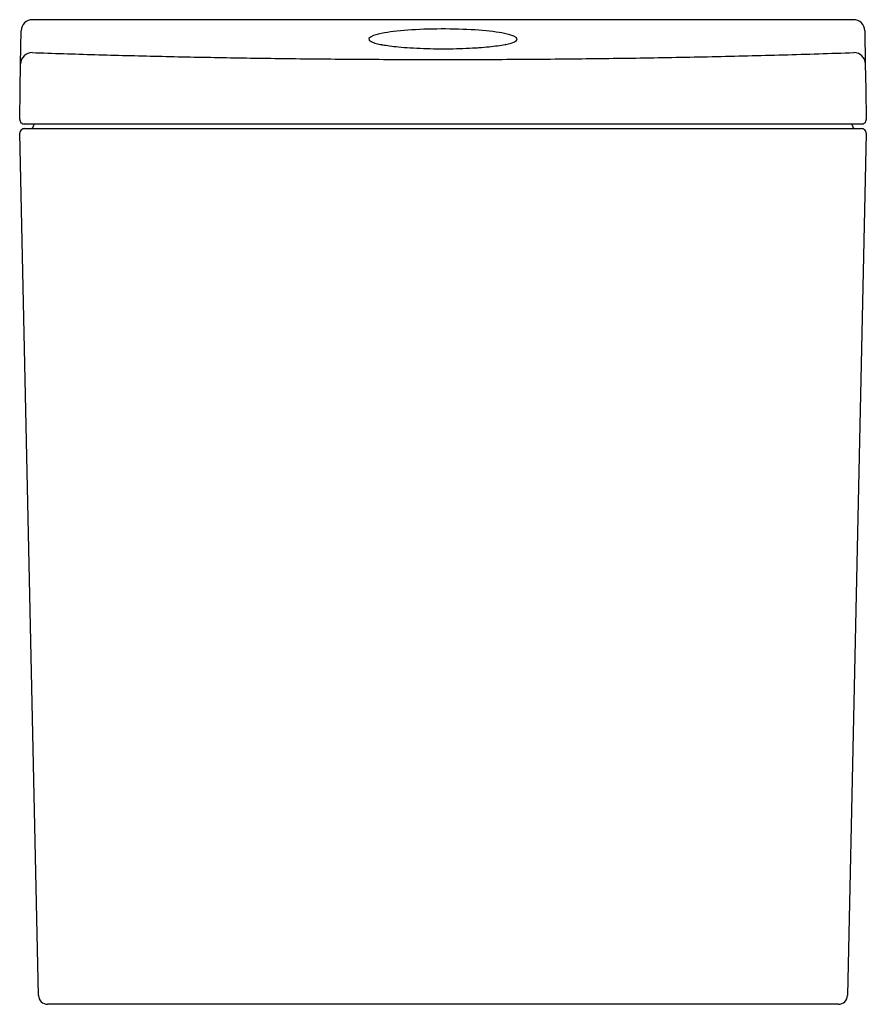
# Model space of a CAD drawing. Header units: millimetres. Extents: x 3601 to 3973, y 1805 to 2238.
import ezdxf

# ---------------------------------------------------------------- set-up
doc = ezdxf.new("R2010")
doc.units = ezdxf.units.MM
doc.layers.add('SANINDUSA', color=3, linetype='Continuous')

msp = doc.modelspace()

# ---------------------------------------------------------------- linework, layer by layer
at = {"layer": 'SANINDUSA'}
for p, q in [((3967.27, 2238.25), (3606.3, 2238.25)), ((3601.05, 2218.92), (3601.3, 2233.34)), ((3972.27, 2233.34), (3972.52, 2218.92)), ((3814.49, 2227.33), (3814.1, 2227.26)), ((3608.9, 1809.29), (3600.68, 2188.33))]:
    msp.add_line(p, q, dxfattribs=at)
at = {"layer": 'SANINDUSA', "flags": 128}
for points in [[(3600.62, 2194.41), (3600.85, 2207.55), (3601.05, 2218.92)], [(3972.52, 2218.92), (3972.72, 2207.55), (3972.95, 2194.41)], [(3972.9, 2188.33), (3968.79, 1998.99), (3964.67, 1809.29)]]:
    msp.add_lwpolyline(points, dxfattribs=at)
at = {"layer": 'SANINDUSA'}
for centre, radius, start, end in [((3606.3, 2233.25), 5, 90, 179), ((3967.27, 2233.25), 5, 1, 90), ((3606.03, 2218.81), 4.98, 89.7184, 178.7377), ((3967.55, 2218.81), 4.98, 1.2623, 90.2816), ((3602.62, 2194.37), 2, 179, 270), ((3605.59, 2191.37), 1, 270, 0), ((3607.59, 2191.37), 1, 90, 180), ((3965.99, 2191.37), 1, 0, 90), ((3967.99, 2191.37), 1, 180, 270), ((3970.95, 2194.37), 2, 270, 1), ((3602.67, 2188.37), 2, 90, 181.2434), ((3970.9, 2188.37), 2, 358.7566, 90), ((3612.9, 1809.37), 4, 181.2434, 270), ((3960.67, 1809.37), 4, 270, 358.7566)]:
    msp.add_arc(centre, radius, start, end, dxfattribs=at)
for start_param, end_param in [(0.596658, 2.476629), (2.476629, 3.698289), (5.726489, 6.879843)]:
    msp.add_ellipse((3786.79, 2229.7), major_axis=(32.63, 0), ratio=0.137227, start_param=start_param, end_param=end_param, dxfattribs=at)
for points, knots in [([(3760.35, 2227.08), (3760.22, 2227.1), (3759.74, 2227.18), (3759.36, 2227.27), (3759.08, 2227.33)], [0, 0, 0, 0, 0.27341, 1, 1, 1, 1]), ([(3772.39, 2225.75), (3770.61, 2225.87), (3767.34, 2226.11), (3763.29, 2226.57), (3761.3, 2226.92), (3760.35, 2227.08)], [0, 0, 0, 0, 0.383778, 0.706368, 1, 1, 1, 1]), ([(3801.18, 2225.75), (3799.32, 2225.65), (3795.68, 2225.45), (3789.85, 2225.31), (3784, 2225.31), (3778.04, 2225.44), (3774.29, 2225.64), (3772.39, 2225.75)], [0, 0, 0, 0, 0.202967, 0.395081, 0.592774, 0.793227, 1, 1, 1, 1]), ([(3814.1, 2227.26), (3813.06, 2227.06), (3811.04, 2226.67), (3807.06, 2226.2), (3803.71, 2225.91), (3801.66, 2225.78), (3801.18, 2225.75)], [0, 0, 0, 0, 0.311945, 0.605697, 0.907812, 1, 1, 1, 1]), ([(3606.05, 2223.78), (3615.25, 2223.48), (3633.65, 2222.89), (3661.59, 2222.17), (3689.76, 2221.59), (3718.92, 2221.15), (3749.01, 2220.86), (3779.97, 2220.73), (3810.94, 2220.78), (3842.16, 2221.01), (3873.58, 2221.41), (3905.15, 2222.01), (3936.52, 2222.78), (3957.19, 2223.45), (3967.52, 2223.78)], [0, 0, 0, 0, 0.077705, 0.155409, 0.233568, 0.311728, 0.396491, 0.481328, 0.566165, 0.650928, 0.738156, 0.825464, 0.912772, 1, 1, 1, 1]), ([(3604.91, 2192.37), (3604.61, 2192.37), (3603.99, 2192.37), (3603.24, 2192.37), (3602.72, 2192.37), (3602.66, 2192.37), (3602.62, 2192.37)], [0, 0, 0, 0, 0.236802, 0.490806, 0.745414, 1, 1, 1, 1]), ([(3968.67, 2192.37), (3959.78, 2192.37), (3942.01, 2192.37), (3915.04, 2192.37), (3887.87, 2192.37), (3859.14, 2192.37), (3828.89, 2192.37), (3797.18, 2192.37), (3765.44, 2192.37), (3735.62, 2192.37), (3707.74, 2192.37), (3681.81, 2192.37), (3656, 2192.37), (3630.33, 2192.37), (3613.38, 2192.37), (3604.91, 2192.37)], [0, 0, 0, 0, 0.07455, 0.149101, 0.224038, 0.298976, 0.38531, 0.471719, 0.558128, 0.644462, 0.715528, 0.786657, 0.857806, 0.928934, 1, 1, 1, 1]), ([(3970.95, 2192.37), (3970.92, 2192.37), (3970.86, 2192.37), (3970.37, 2192.37), (3969.63, 2192.37), (3968.99, 2192.37), (3968.67, 2192.37)], [0, 0, 0, 0, 0.241631, 0.494723, 0.747354, 1, 1, 1, 1]), ([(3602.67, 2190.37), (3602.7, 2190.37), (3602.76, 2190.37), (3603.25, 2190.37), (3604, 2190.37), (3604.64, 2190.37), (3604.96, 2190.37)], [0, 0, 0, 0, 0.239166, 0.492771, 0.746385, 1, 1, 1, 1]), ([(3604.96, 2190.37), (3614.47, 2190.37), (3633.49, 2190.37), (3662.32, 2190.37), (3691.44, 2190.37), (3720.85, 2190.37), (3750.49, 2190.37), (3778.2, 2190.37), (3803.92, 2190.37), (3827.66, 2190.37), (3851.4, 2190.37), (3875.07, 2190.37), (3898.63, 2190.37), (3922.08, 2190.37), (3945.43, 2190.37), (3960.89, 2190.37), (3968.62, 2190.37)], [0, 0, 0, 0, 0.079781, 0.159593, 0.239374, 0.320244, 0.401145, 0.482016, 0.546637, 0.611259, 0.676133, 0.741008, 0.805629, 0.870251, 0.935126, 1, 1, 1, 1]), ([(3968.62, 2190.37), (3968.92, 2190.37), (3969.54, 2190.37), (3970.28, 2190.37), (3970.8, 2190.37), (3970.87, 2190.37), (3970.9, 2190.37)], [0, 0, 0, 0, 0.238666, 0.492364, 0.746184, 1, 1, 1, 1]), ([(3613.62, 1805.37), (3613.51, 1805.37), (3613.3, 1805.37), (3613.07, 1805.37), (3612.92, 1805.37), (3612.91, 1805.37), (3612.9, 1805.37)], [0, 0, 0, 0, 0.263074, 0.526139, 0.789205, 1, 1, 1, 1]), ([(3959.96, 1805.37), (3951.48, 1805.37), (3934.51, 1805.37), (3908.69, 1805.37), (3882.5, 1805.37), (3855.98, 1805.37), (3829.16, 1805.37), (3803.3, 1805.37), (3778.45, 1805.37), (3754.59, 1805.37), (3730.74, 1805.37), (3706.98, 1805.37), (3683.39, 1805.37), (3659.96, 1805.37), (3636.66, 1805.37), (3621.3, 1805.37), (3613.62, 1805.37)], [0, 0, 0, 0, 0.075315, 0.150666, 0.225981, 0.302623, 0.379303, 0.455945, 0.523741, 0.591537, 0.659754, 0.727972, 0.795768, 0.863564, 0.931782, 1, 1, 1, 1]), ([(3960.67, 1805.37), (3960.66, 1805.37), (3960.64, 1805.37), (3960.47, 1805.37), (3960.23, 1805.37), (3960.04, 1805.37), (3959.96, 1805.37)], [0, 0, 0, 0, 0.263284, 0.526564, 0.789723, 1, 1, 1, 1])]:
    msp.add_open_spline(points, degree=3, knots=knots, dxfattribs=at)

doc.saveas('drawing.dxf')
